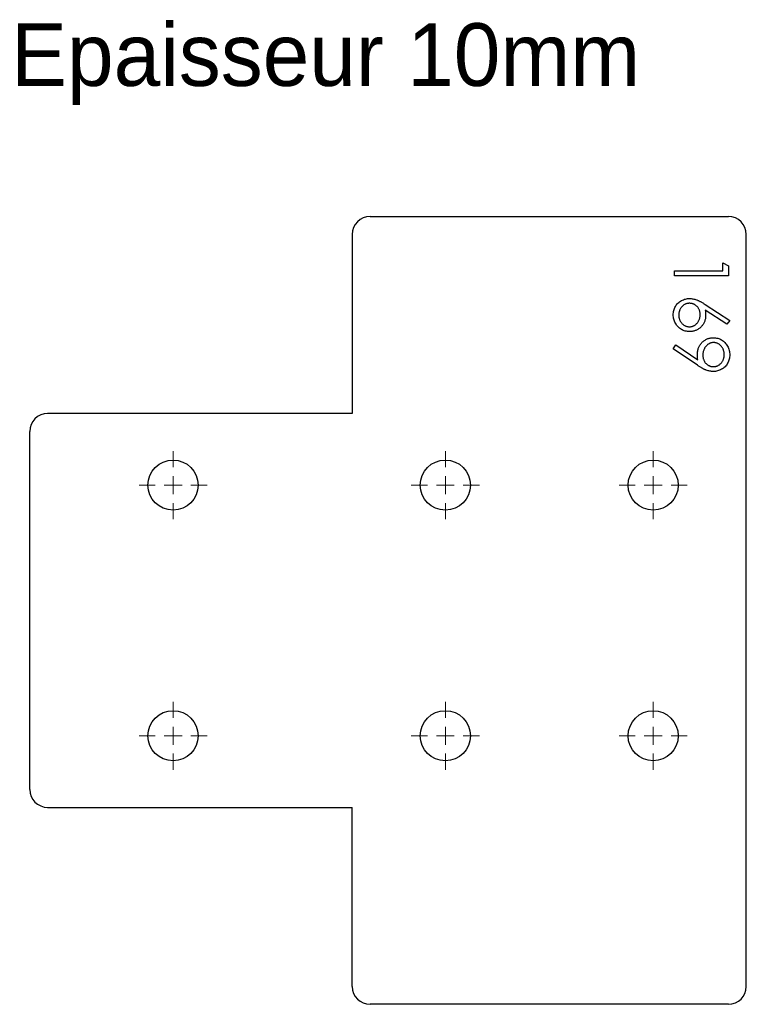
# Model space of a CAD drawing. Header units: millimetres. Extents: x 408 to 611, y 279 to 554.
import ezdxf

# ---------------------------------------------------------------- set-up
doc = ezdxf.new("R2010")
doc.units = ezdxf.units.MM
doc.header["$LTSCALE"] = 2

# ---------------------------------------------------------------- blocks, each defined once
blk = doc.blocks.new('SW_CENTERMARKSYMBOL_0')
at = {"color": 0, "linetype": 'Continuous', "lineweight": 18}
for p, q in [((0, 5), (0, 9.5)), ((-5, 0), (-9.5, 0)), ((0, 0), (-2.5, 0)), ((0, 0), (0, 2.5)), ((0, 0), (0, -2.5)), ((0, 0), (2.5, 0)), ((5, 0), (9.5, 0)), ((0, -5), (0, -9.5))]:
    blk.add_line(p, q, dxfattribs=at)
blk = doc.blocks.new('SW_CENTERMARKSYMBOL_1')
at = {"color": 0, "linetype": 'Continuous', "lineweight": 18}
for p, q in [((0, 5), (0, 9.5)), ((-5, 0), (-9.5, 0)), ((0, 0), (-2.5, 0)), ((0, 0), (0, 2.5)), ((0, 0), (0, -2.5)), ((0, 0), (2.5, 0)), ((5, 0), (9.5, 0)), ((0, -5), (0, -9.5))]:
    blk.add_line(p, q, dxfattribs=at)
blk = doc.blocks.new('SW_CENTERMARKSYMBOL_2')
at = {"color": 0, "linetype": 'Continuous', "lineweight": 18}
for p, q in [((0, 5), (0, 9.5)), ((-5, 0), (-9.5, 0)), ((0, 0), (-2.5, 0)), ((0, 0), (0, 2.5)), ((0, 0), (0, -2.5)), ((0, 0), (2.5, 0)), ((5, 0), (9.5, 0)), ((0, -5), (0, -9.5))]:
    blk.add_line(p, q, dxfattribs=at)
blk = doc.blocks.new('SW_CENTERMARKSYMBOL_3')
at = {"color": 0, "linetype": 'Continuous', "lineweight": 18}
for p, q in [((0, 5), (0, 9.5)), ((-5, 0), (-9.5, 0)), ((0, 0), (-2.5, 0)), ((0, 0), (0, 2.5)), ((0, 0), (0, -2.5)), ((0, 0), (2.5, 0)), ((5, 0), (9.5, 0)), ((0, -5), (0, -9.5))]:
    blk.add_line(p, q, dxfattribs=at)
blk = doc.blocks.new('SW_CENTERMARKSYMBOL_4')
at = {"color": 0, "linetype": 'Continuous', "lineweight": 18}
for p, q in [((0, 5), (0, 9.5)), ((-5, 0), (-9.5, 0)), ((0, 0), (-2.5, 0)), ((0, 0), (0, 2.5)), ((0, 0), (0, -2.5)), ((0, 0), (2.5, 0)), ((5, 0), (9.5, 0)), ((0, -5), (0, -9.5))]:
    blk.add_line(p, q, dxfattribs=at)
blk = doc.blocks.new('SW_CENTERMARKSYMBOL_5')
at = {"color": 0, "linetype": 'Continuous', "lineweight": 18}
for p, q in [((0, 5), (0, 9.5)), ((-5, 0), (-9.5, 0)), ((0, 0), (-2.5, 0)), ((0, 0), (0, 2.5)), ((0, 0), (0, -2.5)), ((0, 0), (2.5, 0)), ((5, 0), (9.5, 0)), ((0, -5), (0, -9.5))]:
    blk.add_line(p, q, dxfattribs=at)
blk = doc.blocks.new('SW_CENTERMARKSYMBOL_6')
at = {"color": 0, "linetype": 'Continuous', "lineweight": 18}
for p, q in [((0, 5), (0, 9.5)), ((-5, 0), (-9.5, 0)), ((0, 0), (-2.5, 0)), ((0, 0), (0, 2.5)), ((0, 0), (0, -2.5)), ((0, 0), (2.5, 0)), ((5, 0), (9.5, 0)), ((0, -5), (0, -9.5))]:
    blk.add_line(p, q, dxfattribs=at)
blk = doc.blocks.new('SW_CENTERMARKSYMBOL_7')
at = {"color": 0, "linetype": 'Continuous', "lineweight": 18}
for p, q in [((0, 5), (0, 9.5)), ((-5, 0), (-9.5, 0)), ((0, 0), (-2.5, 0)), ((0, 0), (0, 2.5)), ((0, 0), (0, -2.5)), ((0, 0), (2.5, 0)), ((5, 0), (9.5, 0)), ((0, -5), (0, -9.5))]:
    blk.add_line(p, q, dxfattribs=at)
blk = doc.blocks.new('SW_CENTERMARKSYMBOL_8')
at = {"color": 0, "linetype": 'Continuous', "lineweight": 18}
for p, q in [((0, 5), (0, 9.5)), ((-5, 0), (-9.5, 0)), ((0, 0), (-2.5, 0)), ((0, 0), (0, 2.5)), ((0, 0), (0, -2.5)), ((0, 0), (2.5, 0)), ((5, 0), (9.5, 0)), ((0, -5), (0, -9.5))]:
    blk.add_line(p, q, dxfattribs=at)
blk = doc.blocks.new('SW_CENTERMARKSYMBOL_9')
at = {"color": 0, "linetype": 'Continuous', "lineweight": 18}
for p, q in [((0, 5), (0, 9.5)), ((-5, 0), (-9.5, 0)), ((0, 0), (-2.5, 0)), ((0, 0), (0, 2.5)), ((0, 0), (0, -2.5)), ((0, 0), (2.5, 0)), ((5, 0), (9.5, 0)), ((0, -5), (0, -9.5))]:
    blk.add_line(p, q, dxfattribs=at)
blk = doc.blocks.new('SW_CENTERMARKSYMBOL_10')
at = {"color": 0, "linetype": 'Continuous', "lineweight": 18}
for p, q in [((0, 5), (0, 9.5)), ((-5, 0), (-9.5, 0)), ((0, 0), (-2.5, 0)), ((0, 0), (0, 2.5)), ((0, 0), (0, -2.5)), ((0, 0), (2.5, 0)), ((5, 0), (9.5, 0)), ((0, -5), (0, -9.5))]:
    blk.add_line(p, q, dxfattribs=at)
blk = doc.blocks.new('SW_CENTERMARKSYMBOL_11')
at = {"color": 0, "linetype": 'Continuous', "lineweight": 18}
for p, q in [((0, 5), (0, 9.5)), ((-5, 0), (-9.5, 0)), ((0, 0), (-2.5, 0)), ((0, 0), (0, 2.5)), ((0, 0), (0, -2.5)), ((0, 0), (2.5, 0)), ((5, 0), (9.5, 0)), ((0, -5), (0, -9.5))]:
    blk.add_line(p, q, dxfattribs=at)

msp = doc.modelspace()

# ---------------------------------------------------------------- linework, layer by layer
at = {"color": 7, "linetype": 'Continuous', "lineweight": 25}
for p, q in [((506.3, 499.26), (606.3, 499.26)), ((501.3, 494.26), (501.3, 444.26)), ((611.3, 284.26), (611.3, 494.26)), ((501.3, 444.26), (416.3, 444.26)), ((411.3, 339.26), (411.3, 439.26)), ((416.3, 334.26), (501.3, 334.26)), ((501.3, 284.26), (501.3, 334.26)), ((606.3, 279.26), (506.3, 279.26))]:
    msp.add_line(p, q, dxfattribs=at)
at = {"color": 1, "linetype": 'Continuous', "lineweight": 25}
for p, q in [((591.3, 484.07), (604.76, 484.07)), ((591.3, 482.72), (591.3, 484.07)), ((604.76, 484.07), (604.76, 486.38)), ((604.76, 486.38), (606.3, 485.5)), ((606.3, 485.5), (606.3, 482.72)), ((606.3, 482.72), (591.3, 482.72)), ((605.87, 469.19), (599.81, 473.15)), ((599.84, 474.7), (606.68, 470.22)), ((606.68, 470.22), (605.87, 469.19)), ((590.91, 462.34), (591.66, 463.41)), ((597.67, 457.72), (590.91, 462.34)), ((591.66, 463.41), (597.76, 459.24))]:
    msp.add_line(p, q, dxfattribs=at)
at = {"color": 7, "linetype": 'Continuous', "lineweight": 25}
for centre in [(451.3, 424.26), (527.3, 424.26), (585.3, 424.26), (451.3, 354.26), (527.3, 354.26), (585.3, 354.26)]:
    msp.add_circle(centre, 7, dxfattribs=at)
for centre, start, end in [((506.3, 494.26), 90, 180), ((606.3, 494.26), 0, 90), ((416.3, 439.26), 90, 180), ((416.3, 339.26), 180, 270), ((506.3, 284.26), 180, 270), ((606.3, 284.26), 270, 0)]:
    msp.add_arc(centre, 5, start, end, dxfattribs=at)
at = {"color": 1, "linetype": 'Continuous', "lineweight": 25}
for points, knots in [([(590.91, 471.83), (590.92, 472.03), (590.93, 472.43), (591.05, 473.02), (591.24, 473.59), (591.49, 474.13), (591.82, 474.62), (592.21, 475.07), (592.66, 475.46), (593.17, 475.79), (593.72, 476.05), (594.29, 476.24), (594.88, 476.36), (595.28, 476.37), (595.48, 476.38)], [0, 0, 0, 0, 0.084326, 0.167035, 0.249541, 0.332707, 0.415873, 0.497777, 0.580314, 0.664533, 0.749571, 0.832474, 0.915674, 1, 1, 1, 1]), ([(595.48, 476.38), (595.64, 476.37), (595.95, 476.36), (596.43, 476.29), (596.92, 476.17), (597.33, 476.04), (597.67, 475.91), (597.94, 475.79), (598.23, 475.65), (598.53, 475.5), (598.84, 475.33), (599.16, 475.13), (599.5, 474.93), (599.72, 474.78), (599.84, 474.7)], [0, 0, 0, 0, 0.097806, 0.199612, 0.305296, 0.415817, 0.474241, 0.537287, 0.603386, 0.674311, 0.74953, 0.828608, 0.912043, 1, 1, 1, 1]), ([(595.43, 475.03), (595.33, 475.03), (595.13, 475.02), (594.83, 474.97), (594.55, 474.9), (594.28, 474.79), (594.02, 474.66), (593.78, 474.49), (593.54, 474.3), (593.32, 474.07), (593.12, 473.83), (592.94, 473.57), (592.79, 473.3), (592.67, 473.02), (592.57, 472.72), (592.5, 472.41), (592.46, 472.09), (592.46, 471.87), (592.45, 471.76)], [0, 0, 0, 0, 0.061853, 0.121284, 0.180778, 0.239273, 0.298641, 0.358186, 0.42076, 0.485205, 0.550362, 0.61365, 0.676623, 0.739108, 0.802165, 0.866717, 0.932038, 1, 1, 1, 1]), ([(598.41, 471.88), (598.41, 471.99), (598.4, 472.22), (598.37, 472.54), (598.3, 472.85), (598.2, 473.15), (598.08, 473.43), (597.93, 473.69), (597.75, 473.93), (597.55, 474.16), (597.33, 474.36), (597.09, 474.54), (596.84, 474.69), (596.58, 474.82), (596.31, 474.91), (596.03, 474.98), (595.73, 475.02), (595.53, 475.03), (595.43, 475.03)], [0, 0, 0, 0, 0.070592, 0.138501, 0.20379, 0.266788, 0.329098, 0.391175, 0.453168, 0.515797, 0.577969, 0.638966, 0.698381, 0.75732, 0.816412, 0.876279, 0.936823, 1, 1, 1, 1]), ([(599.81, 473.15), (599.85, 472.88), (599.93, 472.37), (599.95, 471.85), (599.95, 471.6)], [0, 0, 0, 0, 0.512659, 1, 1, 1, 1]), ([(595.51, 467.15), (595.3, 467.15), (594.89, 467.17), (594.28, 467.28), (593.71, 467.47), (593.17, 467.73), (592.68, 468.07), (592.24, 468.47), (591.85, 468.93), (591.51, 469.45), (591.25, 470.01), (591.05, 470.6), (590.94, 471.21), (590.92, 471.62), (590.91, 471.83)], [0, 0, 0, 0, 0.0859901, 0.1691084, 0.2505286, 0.3322557, 0.4135764, 0.4941261, 0.5763059, 0.6607127, 0.7461273, 0.830015, 0.9144197, 1, 1, 1, 1]), ([(592.45, 471.76), (592.46, 471.65), (592.46, 471.43), (592.5, 471.11), (592.57, 470.8), (592.67, 470.5), (592.79, 470.22), (592.94, 469.95), (593.12, 469.69), (593.32, 469.45), (593.54, 469.22), (593.78, 469.03), (594.02, 468.86), (594.28, 468.73), (594.55, 468.62), (594.83, 468.55), (595.13, 468.5), (595.33, 468.49), (595.43, 468.49)], [0, 0, 0, 0, 0.06795, 0.13326, 0.1978, 0.260846, 0.323319, 0.386282, 0.450062, 0.515208, 0.579641, 0.641817, 0.701692, 0.760769, 0.819254, 0.878738, 0.938158, 1, 1, 1, 1]), ([(595.43, 468.49), (595.53, 468.49), (595.73, 468.5), (596.03, 468.55), (596.31, 468.62), (596.58, 468.74), (596.84, 468.87), (597.09, 469.05), (597.33, 469.25), (597.55, 469.48), (597.75, 469.73), (597.93, 470), (598.08, 470.28), (598.2, 470.58), (598.3, 470.88), (598.37, 471.2), (598.4, 471.54), (598.41, 471.76), (598.41, 471.88)], [0, 0, 0, 0, 0.061142, 0.120001, 0.178236, 0.236496, 0.294887, 0.354677, 0.416695, 0.480633, 0.545805, 0.609735, 0.672952, 0.736001, 0.799827, 0.864767, 0.931084, 1, 1, 1, 1]), ([(599.95, 471.6), (599.95, 471.44), (599.94, 471.14), (599.88, 470.7), (599.78, 470.28), (599.64, 469.87), (599.46, 469.49), (599.24, 469.12), (598.97, 468.77), (598.68, 468.44), (598.35, 468.13), (598, 467.87), (597.63, 467.64), (597.24, 467.46), (596.83, 467.32), (596.41, 467.22), (595.96, 467.16), (595.66, 467.15), (595.51, 467.15)], [0, 0, 0, 0, 0.065231, 0.128405, 0.190067, 0.250943, 0.311546, 0.372863, 0.435024, 0.499072, 0.563091, 0.62551, 0.68668, 0.747283, 0.808563, 0.870742, 0.934341, 1, 1, 1, 1]), ([(597.65, 460.82), (597.65, 460.98), (597.66, 461.29), (597.72, 461.74), (597.82, 462.18), (597.96, 462.6), (598.14, 463), (598.36, 463.38), (598.62, 463.74), (598.92, 464.08), (599.25, 464.39), (599.6, 464.67), (599.97, 464.9), (600.36, 465.09), (600.77, 465.23), (601.19, 465.34), (601.63, 465.4), (601.94, 465.41), (602.09, 465.41)], [0, 0, 0, 0, 0.0662939, 0.1301291, 0.1928593, 0.2547556, 0.3159202, 0.3773476, 0.4402138, 0.5041827, 0.5680402, 0.6302333, 0.6908662, 0.7514256, 0.8114686, 0.8727524, 0.9353917, 1, 1, 1, 1]), ([(602.09, 465.41), (602.3, 465.41), (602.71, 465.39), (603.31, 465.28), (603.88, 465.08), (604.42, 464.81), (604.91, 464.47), (605.35, 464.07), (605.74, 463.59), (606.08, 463.06), (606.35, 462.49), (606.54, 461.89), (606.66, 461.27), (606.68, 460.85), (606.68, 460.64)], [0, 0, 0, 0, 0.0852491, 0.1673266, 0.2481753, 0.3288291, 0.4099081, 0.4905845, 0.5729935, 0.6582649, 0.7442216, 0.8290604, 0.9139383, 1, 1, 1, 1]), ([(602.16, 464.07), (602.06, 464.07), (601.86, 464.06), (601.57, 464.01), (601.29, 463.93), (601.02, 463.82), (600.76, 463.67), (600.51, 463.49), (600.27, 463.28), (600.05, 463.05), (599.85, 462.79), (599.67, 462.51), (599.52, 462.22), (599.4, 461.91), (599.3, 461.6), (599.23, 461.27), (599.19, 460.92), (599.19, 460.69), (599.18, 460.57)], [0, 0, 0, 0, 0.05954, 0.117423, 0.17444, 0.231734, 0.289722, 0.3492, 0.410516, 0.47508, 0.540094, 0.604444, 0.668697, 0.73211, 0.796739, 0.862906, 0.930462, 1, 1, 1, 1]), ([(605.15, 460.71), (605.14, 460.82), (605.14, 461.05), (605.1, 461.38), (605.03, 461.69), (604.93, 462), (604.81, 462.29), (604.66, 462.57), (604.48, 462.83), (604.27, 463.08), (604.05, 463.32), (603.82, 463.52), (603.57, 463.69), (603.31, 463.83), (603.04, 463.93), (602.76, 464.01), (602.47, 464.06), (602.27, 464.07), (602.16, 464.07)], [0, 0, 0, 0, 0.068722, 0.134831, 0.199566, 0.263372, 0.326794, 0.389854, 0.45366, 0.518747, 0.583063, 0.645447, 0.705248, 0.763454, 0.821831, 0.879987, 0.939099, 1, 1, 1, 1]), ([(597.76, 459.24), (597.73, 459.51), (597.66, 460.03), (597.65, 460.56), (597.65, 460.82)], [0, 0, 0, 0, 0.507858, 1, 1, 1, 1]), ([(599.18, 460.57), (599.19, 460.45), (599.19, 460.22), (599.23, 459.88), (599.3, 459.56), (599.4, 459.26), (599.52, 458.97), (599.67, 458.7), (599.85, 458.45), (600.05, 458.22), (600.28, 458.02), (600.51, 457.83), (600.76, 457.68), (601.02, 457.56), (601.29, 457.46), (601.57, 457.39), (601.86, 457.35), (602.06, 457.34), (602.16, 457.34)], [0, 0, 0, 0, 0.072713, 0.141547, 0.208363, 0.272462, 0.33539, 0.397711, 0.459383, 0.522098, 0.584315, 0.644392, 0.703345, 0.761509, 0.82003, 0.878517, 0.938265, 1, 1, 1, 1]), ([(606.68, 460.64), (606.68, 460.43), (606.66, 460.02), (606.55, 459.42), (606.36, 458.84), (606.09, 458.29), (605.76, 457.78), (605.37, 457.32), (604.91, 456.93), (604.4, 456.59), (603.85, 456.33), (603.27, 456.13), (602.68, 456.01), (602.28, 456), (602.07, 455.99)], [0, 0, 0, 0, 0.085528, 0.168995, 0.252323, 0.336058, 0.419436, 0.501288, 0.583722, 0.668016, 0.75193, 0.834605, 0.91653, 1, 1, 1, 1]), ([(602.16, 457.34), (602.27, 457.34), (602.47, 457.35), (602.76, 457.39), (603.04, 457.47), (603.31, 457.58), (603.57, 457.72), (603.82, 457.89), (604.06, 458.09), (604.27, 458.32), (604.48, 458.57), (604.66, 458.84), (604.81, 459.12), (604.93, 459.41), (605.03, 459.72), (605.1, 460.03), (605.14, 460.37), (605.14, 460.59), (605.15, 460.71)], [0, 0, 0, 0, 0.060753, 0.119722, 0.177737, 0.235972, 0.294037, 0.353693, 0.415539, 0.479699, 0.544628, 0.608779, 0.672215, 0.735483, 0.799134, 0.864299, 0.930845, 1, 1, 1, 1]), ([(602.07, 455.99), (601.92, 456), (601.6, 456.01), (601.11, 456.08), (600.62, 456.2), (600.2, 456.33), (599.85, 456.47), (599.58, 456.59), (599.29, 456.73), (598.99, 456.9), (598.68, 457.07), (598.35, 457.27), (598.01, 457.49), (597.79, 457.64), (597.67, 457.72)], [0, 0, 0, 0, 0.098307, 0.199392, 0.305418, 0.415964, 0.474607, 0.536768, 0.603611, 0.674131, 0.749449, 0.828275, 0.912065, 1, 1, 1, 1])]:
    msp.add_open_spline(points, degree=3, knots=knots, dxfattribs=at)

# ---------------------------------------------------------------- block references
at = {"color": 8, "linetype": 'Continuous'}
for name, p in [('SW_CENTERMARKSYMBOL_4', (451.3, 424.26)), ('SW_CENTERMARKSYMBOL_10', (451.3, 424.26)), ('SW_CENTERMARKSYMBOL_9', (527.3, 424.26)), ('SW_CENTERMARKSYMBOL_8', (585.3, 424.26)), ('SW_CENTERMARKSYMBOL_11', (451.3, 354.26)), ('SW_CENTERMARKSYMBOL_0', (527.3, 354.26)), ('SW_CENTERMARKSYMBOL_6', (527.3, 354.26)), ('SW_CENTERMARKSYMBOL_1', (585.3, 354.26)), ('SW_CENTERMARKSYMBOL_7', (585.3, 354.26))]:
    msp.add_blockref(name, p, dxfattribs=at)
at = {"color": 7, "linetype": 'Continuous', "lineweight": 18}
for name, p in [('SW_CENTERMARKSYMBOL_3', (527.3, 424.26)), ('SW_CENTERMARKSYMBOL_2', (585.3, 424.26)), ('SW_CENTERMARKSYMBOL_5', (451.3, 354.26))]:
    msp.add_blockref(name, p, dxfattribs=at)

# ---------------------------------------------------------------- texts
at = {"insert": (406.08, 553.24), "char_height": 17.5, "attachment_point": 1}
msp.add_mtext_dynamic_manual_height_columns('Epaisseur 10mm', width=326.1114, gutter_width=87.5, heights=[0], dxfattribs=at)

doc.saveas('drawing.dxf')
